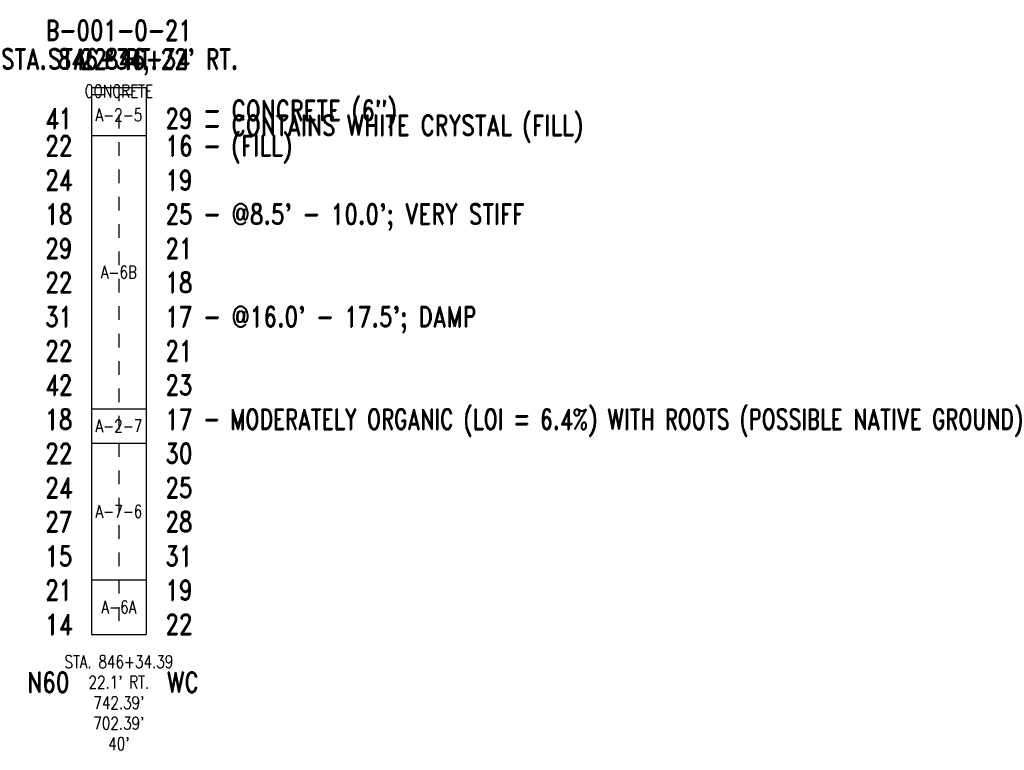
# Model space of a CAD drawing. Extents: x 4.52 to 11.73, y -0.85 to 4.5.
import ezdxf
from ezdxf.enums import TextEntityAlignment as Align

# ---------------------------------------------------------------- set-up
doc = ezdxf.new("R2010")
doc.units = 0
doc.linetypes.add('Dash', pattern=[0.12, 0.08, -0.04])
doc.linetypes.add('Solid', pattern=[0])
for name, color, linetype in [('GT_PROJECT_SOIL_BORING', 7, 'Solid'), ('GT_PROJECT_TEXT', 7, 'Solid'), ('GT_PROJECT_TEXT_2', 7, 'Solid'), ('GT_PROJECT_TEXT_3', 7, 'Solid'), ('SC_SCRATCH1', 7, 'Solid'), ('SC_SCRATCH2', 7, 'Solid'), ('SC_SCRATCH3', 7, 'Solid'), ('SC_SCRATCH4', 7, 'Solid'), ('SC_SCRATCH5', 7, 'Solid'), ('SC_SCRATCH6', 7, 'Solid'), ('SC_SCRATCH7', 7, 'Solid'), ('SC_SCRATCH8', 7, 'Solid'), ('SC_SCRATCH9', 7, 'Solid')]:
    doc.layers.add(name, color=color, linetype=linetype)
doc.styles.add('ROMAND', font='romand', dxfattribs={"height": 1})

msp = doc.modelspace()

# ---------------------------------------------------------------- linework, layer by layer
at = {"layer": 'GT_PROJECT_SOIL_BORING', "color": 7, "linetype": 'Solid'}
for points in [[(5.05, 4), (5.45, 4)], [(5.05, 4), (5.05, 0)], [(5.45, 4), (5.45, 0)], [(5.05, 3.65), (5.45, 3.65)], [(5.05, 1.65), (5.45, 1.65)], [(5.05, 1.4), (5.45, 1.4)], [(5.05, 0.4), (5.45, 0.4)], [(5.05, 0), (5.45, 0)]]:
    msp.add_lwpolyline(points, dxfattribs=at)
at = {"layer": 'GT_PROJECT_SOIL_BORING', "color": 7, "linetype": 'Dash'}
msp.add_lwpolyline([(5.05, 3.95), (5.45, 3.95)], dxfattribs=at)
at = {"layer": 'SC_SCRATCH4', "color": 7, "linetype": 'Dash'}
msp.add_lwpolyline([(5.25, 4), (5.25, 0)], dxfattribs=at)

# ---------------------------------------------------------------- texts
at = {"layer": 'GT_PROJECT_TEXT', "color": 7, "style": 'ROMAND', "width": 0.78}
msp.add_text('B-001-0-21', height=0.1488, dxfattribs=at).set_placement((5.25, 4.42), align=Align.MIDDLE_CENTER)
at = {"layer": 'GT_PROJECT_TEXT_2', "color": 7, "style": 'ROMAND', "width": 0.78}
msp.add_text("22' RT.", height=0.1488, dxfattribs=at).set_placement((5.25, 4.21), align=Align.MIDDLE_CENTER)
at = {"layer": 'GT_PROJECT_TEXT_3', "color": 7, "style": 'ROMAND', "width": 0.78}
msp.add_text('STA. 846+34', height=0.1488, dxfattribs=at).set_placement((5.25, 4.21), align=Align.MIDDLE_CENTER)
at = {"layer": 'SC_SCRATCH1', "color": 7, "style": 'ROMAND', "width": 0.78}
for s, p in [('CONCRETE', (5.25, 3.975)), ('A-2-5', (5.25, 3.8)), ('A-6B', (5.25, 2.65)), ('A-2-7', (5.25, 1.525)), ('A-7-6', (5.25, 0.9)), ('A-6A', (5.25, 0.2))]:
    msp.add_text(s, height=0.093, dxfattribs=at).set_placement(p, align=Align.MIDDLE_CENTER)
at = {"layer": 'SC_SCRATCH2', "color": 7, "style": 'ROMAND', "width": 0.78}
for s, p in [('STA. 846+34.39', (5.25, -0.2)), ("22.1' RT.", (5.25, -0.35)), ("742.39'", (5.25, -0.5)), ("702.39'", (5.25, -0.65)), ("40'", (5.25, -0.8))]:
    msp.add_text(s, height=0.093, dxfattribs=at).set_placement(p, align=Align.MIDDLE_CENTER)
at = {"layer": 'SC_SCRATCH3', "color": 7, "style": 'ROMAND', "width": 0.78}
msp.add_text("STA. 846+34, 22' RT.", height=0.1488, dxfattribs=at).set_placement((5.25, 4.21), align=Align.MIDDLE_CENTER)
at = {"layer": 'SC_SCRATCH5', "color": 7, "style": 'ROMAND', "width": 0.78}
for s, p in [('41', (4.91, 3.7)), ('22', (4.91, 3.5)), ('24', (4.91, 3.25)), ('18', (4.91, 3)), ('29', (4.91, 2.75)), ('22', (4.91, 2.5)), ('31', (4.91, 2.25)), ('22', (4.91, 2)), ('42', (4.91, 1.75)), ('18', (4.91, 1.5)), ('22', (4.91, 1.25)), ('24', (4.91, 1)), ('27', (4.91, 0.75)), ('15', (4.91, 0.5)), ('21', (4.91, 0.25)), ('14', (4.91, 0))]:
    msp.add_text(s, height=0.1488, dxfattribs=at).set_placement(p, align=Align.RIGHT)
at = {"layer": 'SC_SCRATCH6', "color": 7, "style": 'ROMAND', "width": 0.78}
for s, p in [('29', (5.59, 3.7)), ('16', (5.59, 3.5)), ('19', (5.59, 3.25)), ('25', (5.59, 3)), ('21', (5.59, 2.75)), ('18', (5.59, 2.5)), ('17', (5.59, 2.25)), ('21', (5.59, 2)), ('23', (5.59, 1.75)), ('17', (5.59, 1.5)), ('30', (5.59, 1.25)), ('25', (5.59, 1)), ('28', (5.59, 0.75)), ('31', (5.59, 0.5)), ('19', (5.59, 0.25)), ('22', (5.59, 0))]:
    msp.add_text(s, height=0.1488, dxfattribs=at).set_placement(p)
at = {"layer": 'SC_SCRATCH7', "color": 7, "style": 'ROMAND', "width": 0.78}
for s, p in [('- CONTAINS WHITE CRYSTAL (FILL)', (5.87, 3.65)), ('- (FILL)', (5.87, 3.5)), ('- MODERATELY ORGANIC (LOI = 6.4%) WITH ROOTS (POSSIBLE NATIVE GROUND)', (5.87, 1.5))]:
    msp.add_text(s, height=0.1488, dxfattribs=at).set_placement(p)
at = {"layer": 'SC_SCRATCH8', "color": 7, "style": 'ROMAND', "width": 0.78}
for s, p in [('- CONCRETE (6")', (5.87, 3.76)), ("- @8.5' - 10.0'; VERY STIFF", (5.87, 3)), ("- @16.0' - 17.5'; DAMP", (5.87, 2.25))]:
    msp.add_text(s, height=0.1488, dxfattribs=at).set_placement(p)
at = {"layer": 'SC_SCRATCH9', "color": 7, "style": 'ROMAND', "width": 0.78}
for s, p in [('N60', (4.7339, -0.35)), ('WC', (5.7173, -0.35))]:
    msp.add_text(s, height=0.1488, dxfattribs=at).set_placement(p, align=Align.MIDDLE_CENTER)

doc.saveas('drawing.dxf')
